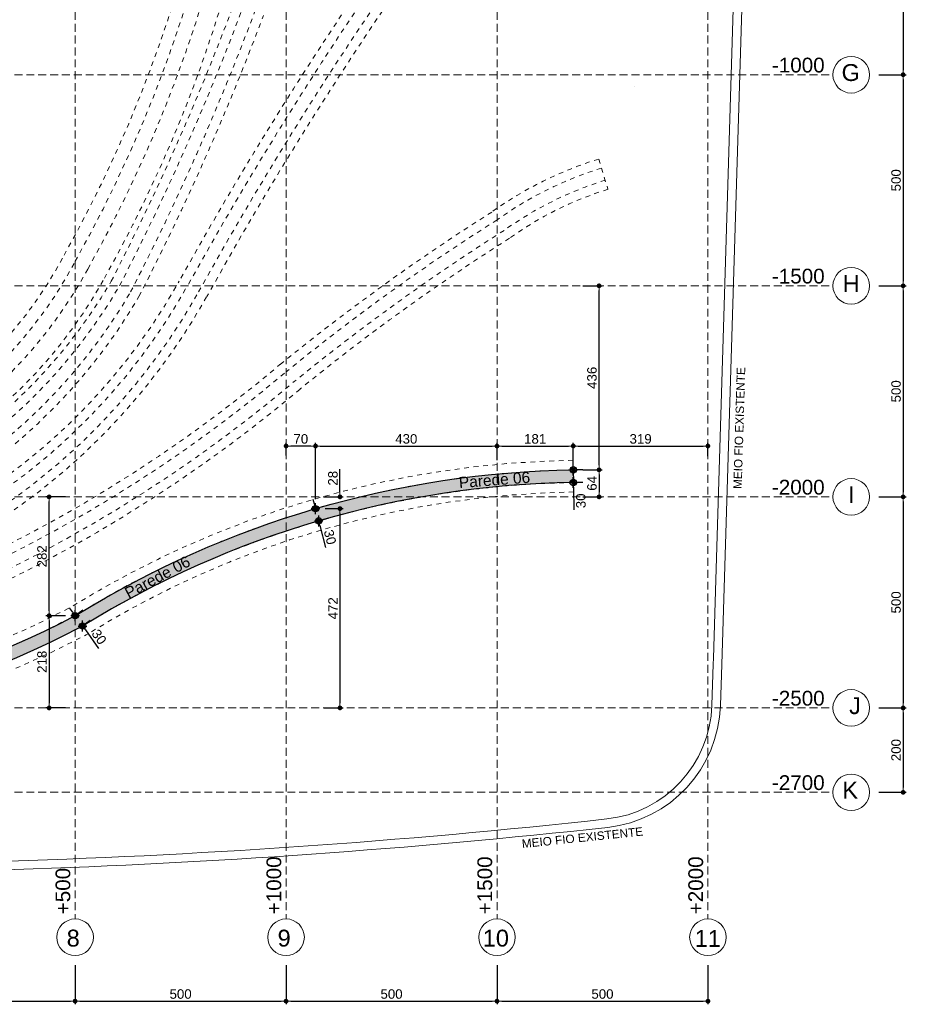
# Model space of a CAD drawing. Header units: millimetres. Extents: x 83 to 471, y -739 to 93.
# Tile 13 of 179: x 143 to 171, y -702 to -671. Entities that reach past the tile are written whole.
import ezdxf

# ---------------------------------------------------------------- set-up
doc = ezdxf.new("R2010")
doc.units = ezdxf.units.MM
for name, pattern in [('CYPE_RAYA', [0.225, 0.1125, -0.1125]), ('CYPE_RAYAPUNTOPUNTO', [0.45, 0.225, -0.075, 0, -0.075, 0, -0.075]), ('TRAZO_HUECO', [0.75, 0.5, -0.25])]:
    doc.linetypes.add(name, pattern=pattern)
for name, color, linetype, lineweight in [('.', 7, 'Continuous', 5), ('__MAGNUS.Cota', 30, 'Continuous', 9), ('A-FLOR', 7, 'Continuous', 9), ('BL_CONTORNO', 7, 'Continuous', 30), ('COTA_FORMAS', 7, 'CYPE_RAYAPUNTOPUNTO', 0), ('COTAS', 250, 'Continuous', 5), ('COTAS_REF_LINHAS', 7, 'Continuous', 20), ('SAP_DIMENSION_Y_ARM', 7, 'Continuous', 0)]:
    doc.layers.add(name, color=color, linetype=linetype, lineweight=lineweight)
doc.styles.add('Arial', font='arial.ttf')
doc.dimstyles.new('Copy of UM_75.000000', dxfattribs={"dimtxt": 0.3, "dimasz": 0.15, "dimexe": 0.1, "dimexo": 0.3, "dimgap": 0.07, "dimtad": 1, "dimdec": 0, "dimlfac": 75, "dimzin": 0, "dimdsep": 46, "dimtxsty": 'Arial', "dimblk": 'DOT', "dimcen": 0.09, "dimdle": 0.1, "dimclrd": 30, "dimclre": 30, "dimclrt": 7, "dimadec": 1, "dimazin": 2, "dimtfac": 1, "dimtdec": 0, "dimtofl": 0, "dimtmove": 0, "dimatfit": 3, "dimldrblk": 'DOT', "dimfxl": 1, "dimtolj": 1, "dimarcsym": 0})

# ---------------------------------------------------------------- blocks, each defined once
blk = doc.blocks.new('_DOT')
at = {"layer": '__MAGNUS.Cota', "linetype": 'ByBlock'}
blk.add_line((-0.5, 0), (-1, 0), dxfattribs=at)
at = {"layer": '__MAGNUS.Cota', "linetype": 'ByBlock', "const_width": 0.5}
blk.add_lwpolyline([(-0.25, 0, 1), (0.25, 0, 1)], format="xyb", close=True, dxfattribs=at)
blk = doc.blocks.new('*D825')
at = {"layer": 'COTAS', "color": 30, "lineweight": -2}
for p, q in [((170.4477161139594, -666.2805269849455), (171.3115779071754, -666.2805269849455)), ((171.2115779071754, -666.4305269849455), (171.2115779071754, -672.7975269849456)), ((170.4477161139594, -672.9475269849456), (171.3115779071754, -672.9475269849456))]:
    blk.add_line(p, q, dxfattribs=at)
at = {"layer": 'Defpoints', "color": 0}
for p in [(170.1477161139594, -666.2805269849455), (170.1477161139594, -672.9475269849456), (171.2115779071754, -672.9475269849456)]:
    blk.add_point(p, dxfattribs=at)
at = {"layer": 'COTAS', "color": 30, "linetype": 'ByBlock', "lineweight": -2, "xscale": 0.15, "yscale": 0.15, "zscale": 0.15}
for p, rotation in [((171.2115779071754, -666.2805269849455), 90), ((171.2115779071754, -672.9475269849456), 270)]:
    blk.add_blockref('_DOT', p, dxfattribs=dict(at, rotation=rotation))
at = {"layer": 'COTAS', "color": 7, "insert": (170.9884060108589, -669.6140269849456), "char_height": 0.3, "attachment_point": 5, "rotation": 90, "style": 'Arial'}
blk.add_mtext('\\A1;500', dxfattribs=at)
blk = doc.blocks.new('*D826')
at = {"layer": 'COTAS', "color": 30, "lineweight": -2}
for p, q in [((170.4477161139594, -672.9475269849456), (171.3115779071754, -672.9475269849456)), ((171.2115779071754, -673.0975269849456), (171.2115779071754, -679.4645269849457)), ((170.4477161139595, -679.6145269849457), (171.3115779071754, -679.6145269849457))]:
    blk.add_line(p, q, dxfattribs=at)
at = {"layer": 'Defpoints', "color": 0}
for p in [(170.1477161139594, -672.9475269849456), (170.1477161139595, -679.6145269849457), (171.2115779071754, -679.6145269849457)]:
    blk.add_point(p, dxfattribs=at)
at = {"layer": 'COTAS', "color": 30, "linetype": 'ByBlock', "lineweight": -2, "xscale": 0.15, "yscale": 0.15, "zscale": 0.15}
for p, rotation in [((171.2115779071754, -672.9475269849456), 90), ((171.2115779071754, -679.6145269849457), 270)]:
    blk.add_blockref('_DOT', p, dxfattribs=dict(at, rotation=rotation))
at = {"layer": 'COTAS', "color": 7, "insert": (170.9884060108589, -676.2810269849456), "char_height": 0.3, "attachment_point": 5, "rotation": 90, "style": 'Arial'}
blk.add_mtext('\\A1;500', dxfattribs=at)
blk = doc.blocks.new('*D827')
at = {"layer": 'COTAS', "color": 30, "lineweight": -2}
for p, q in [((170.4477161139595, -679.6145269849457), (171.3115779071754, -679.6145269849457)), ((171.2115779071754, -679.7645269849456), (171.2115779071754, -686.1315269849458)), ((170.4477161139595, -686.2815269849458), (171.3115779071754, -686.2815269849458))]:
    blk.add_line(p, q, dxfattribs=at)
at = {"layer": 'Defpoints', "color": 0}
for p in [(170.1477161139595, -679.6145269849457), (170.1477161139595, -686.2815269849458), (171.2115779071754, -686.2815269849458)]:
    blk.add_point(p, dxfattribs=at)
at = {"layer": 'COTAS', "color": 30, "linetype": 'ByBlock', "lineweight": -2, "xscale": 0.15, "yscale": 0.15, "zscale": 0.15}
for p, rotation in [((171.2115779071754, -679.6145269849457), 90), ((171.2115779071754, -686.2815269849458), 270)]:
    blk.add_blockref('_DOT', p, dxfattribs=dict(at, rotation=rotation))
at = {"layer": 'COTAS', "color": 7, "insert": (170.9884060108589, -682.9480269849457), "char_height": 0.3, "attachment_point": 5, "rotation": 90, "style": 'Arial'}
blk.add_mtext('\\A1;500', dxfattribs=at)
blk = doc.blocks.new('*D828')
at = {"layer": 'COTAS', "color": 30, "lineweight": -2}
for p, q in [((170.4477161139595, -686.2815269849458), (171.3115779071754, -686.2815269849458)), ((171.2115779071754, -686.4315269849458), (171.2115779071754, -692.798526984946)), ((170.4477161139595, -692.9485269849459), (171.3115779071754, -692.9485269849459))]:
    blk.add_line(p, q, dxfattribs=at)
at = {"layer": 'Defpoints', "color": 0}
for p in [(170.1477161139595, -686.2815269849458), (170.1477161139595, -692.9485269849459), (171.2115779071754, -692.9485269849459)]:
    blk.add_point(p, dxfattribs=at)
at = {"layer": 'COTAS', "color": 30, "linetype": 'ByBlock', "lineweight": -2, "xscale": 0.15, "yscale": 0.15, "zscale": 0.15}
for p, rotation in [((171.2115779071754, -686.2815269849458), 90), ((171.2115779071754, -692.9485269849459), 270)]:
    blk.add_blockref('_DOT', p, dxfattribs=dict(at, rotation=rotation))
at = {"layer": 'COTAS', "color": 7, "insert": (170.9884060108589, -689.6150269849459), "char_height": 0.3, "attachment_point": 5, "rotation": 90, "style": 'Arial'}
blk.add_mtext('\\A1;500', dxfattribs=at)
blk = doc.blocks.new('*D829')
at = {"layer": 'COTAS', "color": 30, "lineweight": -2}
for p, q in [((170.4477161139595, -692.9485269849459), (171.3115779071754, -692.9485269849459)), ((171.2115779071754, -693.0985269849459), (171.2115779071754, -695.465326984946)), ((170.4477161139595, -695.615326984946), (171.3115779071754, -695.615326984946))]:
    blk.add_line(p, q, dxfattribs=at)
at = {"layer": 'Defpoints', "color": 0}
for p in [(170.1477161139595, -692.9485269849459), (170.1477161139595, -695.615326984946), (171.2115779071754, -695.615326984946)]:
    blk.add_point(p, dxfattribs=at)
at = {"layer": 'COTAS', "color": 30, "linetype": 'ByBlock', "lineweight": -2, "xscale": 0.15, "yscale": 0.15, "zscale": 0.15}
for p, rotation in [((171.2115779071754, -692.9485269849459), 90), ((171.2115779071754, -695.615326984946), 270)]:
    blk.add_blockref('_DOT', p, dxfattribs=dict(at, rotation=rotation))
at = {"layer": 'COTAS', "color": 7, "insert": (170.9884060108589, -694.281926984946), "char_height": 0.3, "attachment_point": 5, "rotation": 90, "style": 'Arial'}
blk.add_mtext('\\A1;200', dxfattribs=at)
blk = doc.blocks.new('*D836')
at = {"layer": 'COTAS', "color": 30, "lineweight": -2}
for p, q in [((145.0401322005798, -701.0711392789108), (145.0401322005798, -702.3118643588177)), ((138.3731322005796, -701.1168549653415), (138.3731322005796, -702.3118643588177)), ((138.5231322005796, -702.2118643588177), (144.8901322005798, -702.2118643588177))]:
    blk.add_line(p, q, dxfattribs=at)
at = {"layer": 'Defpoints', "color": 0}
for p in [(145.0401322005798, -700.7711392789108), (138.3731322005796, -700.8168549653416), (145.0401322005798, -702.2118643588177)]:
    blk.add_point(p, dxfattribs=at)
at = {"layer": 'COTAS', "color": 30, "linetype": 'ByBlock', "lineweight": -2, "xscale": 0.15, "yscale": 0.15, "zscale": 0.15, "rotation": 180}
blk.add_blockref('_DOT', (138.3731322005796, -702.2118643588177), dxfattribs=at)
at = {"layer": 'COTAS', "color": 30, "linetype": 'ByBlock', "lineweight": -2, "xscale": 0.15, "yscale": 0.15, "zscale": 0.15}
blk.add_blockref('_DOT', (145.0401322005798, -702.2118643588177), dxfattribs=at)
at = {"layer": 'COTAS', "color": 7, "insert": (141.7066322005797, -701.9886924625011), "char_height": 0.3, "attachment_point": 5, "style": 'Arial'}
blk.add_mtext('\\A1;500', dxfattribs=at)
blk = doc.blocks.new('*D837')
at = {"layer": 'COTAS', "color": 30, "lineweight": -2}
for p, q in [((145.0401322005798, -701.0711392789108), (145.0401322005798, -702.3118643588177)), ((151.7071322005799, -701.0711392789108), (151.7071322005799, -702.3118643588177)), ((145.1901322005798, -702.2118643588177), (151.5571322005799, -702.2118643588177))]:
    blk.add_line(p, q, dxfattribs=at)
at = {"layer": 'Defpoints', "color": 0}
for p in [(145.0401322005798, -700.7711392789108), (151.7071322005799, -700.7711392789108), (151.7071322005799, -702.2118643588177)]:
    blk.add_point(p, dxfattribs=at)
at = {"layer": 'COTAS', "color": 30, "linetype": 'ByBlock', "lineweight": -2, "xscale": 0.15, "yscale": 0.15, "zscale": 0.15, "rotation": 180}
blk.add_blockref('_DOT', (145.0401322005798, -702.2118643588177), dxfattribs=at)
at = {"layer": 'COTAS', "color": 30, "linetype": 'ByBlock', "lineweight": -2, "xscale": 0.15, "yscale": 0.15, "zscale": 0.15}
blk.add_blockref('_DOT', (151.7071322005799, -702.2118643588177), dxfattribs=at)
at = {"layer": 'COTAS', "color": 7, "insert": (148.3736322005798, -701.9886924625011), "char_height": 0.3, "attachment_point": 5, "style": 'Arial'}
blk.add_mtext('\\A1;500', dxfattribs=at)
blk = doc.blocks.new('*D838')
at = {"layer": 'COTAS', "color": 30, "lineweight": -2}
for p, q in [((151.7071322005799, -701.0711392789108), (151.7071322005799, -702.3118643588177)), ((158.37413220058, -701.0711392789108), (158.37413220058, -702.3118643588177)), ((151.8571322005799, -702.2118643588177), (158.22413220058, -702.2118643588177))]:
    blk.add_line(p, q, dxfattribs=at)
at = {"layer": 'Defpoints', "color": 0}
for p in [(151.7071322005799, -700.7711392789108), (158.37413220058, -700.7711392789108), (158.37413220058, -702.2118643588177)]:
    blk.add_point(p, dxfattribs=at)
at = {"layer": 'COTAS', "color": 30, "linetype": 'ByBlock', "lineweight": -2, "xscale": 0.15, "yscale": 0.15, "zscale": 0.15, "rotation": 180}
blk.add_blockref('_DOT', (151.7071322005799, -702.2118643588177), dxfattribs=at)
at = {"layer": 'COTAS', "color": 30, "linetype": 'ByBlock', "lineweight": -2, "xscale": 0.15, "yscale": 0.15, "zscale": 0.15}
blk.add_blockref('_DOT', (158.37413220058, -702.2118643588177), dxfattribs=at)
at = {"layer": 'COTAS', "color": 7, "insert": (155.0406322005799, -701.9886924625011), "char_height": 0.3, "attachment_point": 5, "style": 'Arial'}
blk.add_mtext('\\A1;500', dxfattribs=at)
blk = doc.blocks.new('*D839')
at = {"layer": 'COTAS', "color": 30, "lineweight": -2}
for p, q in [((158.37413220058, -701.0711392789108), (158.37413220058, -702.3118643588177)), ((165.04113220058, -701.0711392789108), (165.04113220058, -702.3118643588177)), ((158.52413220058, -702.2118643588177), (164.89113220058, -702.2118643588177))]:
    blk.add_line(p, q, dxfattribs=at)
at = {"layer": 'Defpoints', "color": 0}
for p in [(158.37413220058, -700.7711392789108), (165.04113220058, -700.7711392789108), (165.04113220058, -702.2118643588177)]:
    blk.add_point(p, dxfattribs=at)
at = {"layer": 'COTAS', "color": 30, "linetype": 'ByBlock', "lineweight": -2, "xscale": 0.15, "yscale": 0.15, "zscale": 0.15, "rotation": 180}
blk.add_blockref('_DOT', (158.37413220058, -702.2118643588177), dxfattribs=at)
at = {"layer": 'COTAS', "color": 30, "linetype": 'ByBlock', "lineweight": -2, "xscale": 0.15, "yscale": 0.15, "zscale": 0.15}
blk.add_blockref('_DOT', (165.04113220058, -702.2118643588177), dxfattribs=at)
at = {"layer": 'COTAS', "color": 7, "insert": (161.70763220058, -701.9886924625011), "char_height": 0.3, "attachment_point": 5, "style": 'Arial'}
blk.add_mtext('\\A1;500', dxfattribs=at)
blk = doc.blocks.new('PONTO AUXILIAR')
at = {"layer": '.'}
h = blk.add_hatch(color=256, dxfattribs=at)
h.dxf.hatch_style = 1
h.paths.add_polyline_path([(-0.1009483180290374, 0), (5.684341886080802e-15, 0), (5.684341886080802e-15, 0.1009483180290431, 0.414213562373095), (-0.1009483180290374, 0)], is_closed=False)
h.paths.add_polyline_path([(5.684341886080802e-15, -0.1009483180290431, 0.414213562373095), (0.1009483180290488, 0), (5.684341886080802e-15, 0), (5.684341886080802e-15, -0.1009483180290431)], is_closed=False)
for p, q in [((-0.1346530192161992, 0), (0.1346530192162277, 0)), ((5.684341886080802e-15, -0.1734126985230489), (5.684341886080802e-15, 0.1734126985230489))]:
    blk.add_line(p, q)
blk.add_circle((5.684341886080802e-15, 0), 0.1009483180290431)
blk = doc.blocks.new('*D1110')
at = {"layer": 'COTAS', "color": 30, "lineweight": -2}
for p, q in [((144.7401322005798, -686.2815269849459), (144.1172321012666, -686.2815269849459)), ((144.2172321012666, -689.8860953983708), (144.2172321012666, -686.4315269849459)), ((144.737246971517, -690.0360953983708), (144.1172321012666, -690.0360953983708))]:
    blk.add_line(p, q, dxfattribs=at)
at = {"layer": 'Defpoints', "color": 0}
for p in [(144.2172321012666, -686.2815269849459), (145.0401322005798, -686.2815269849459), (145.037246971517, -690.0360953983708)]:
    blk.add_point(p, dxfattribs=at)
at = {"layer": 'COTAS', "color": 30, "linetype": 'ByBlock', "lineweight": -2, "xscale": 0.15, "yscale": 0.15, "zscale": 0.15}
for p, rotation in [((144.2172321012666, -686.2815269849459), 90), ((144.2172321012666, -690.0360953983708), 270)]:
    blk.add_blockref('_DOT', p, dxfattribs=dict(at, rotation=rotation))
at = {"layer": 'COTAS', "color": 7, "insert": (143.9940602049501, -688.1588111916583), "char_height": 0.3, "attachment_point": 5, "rotation": 90, "style": 'Arial'}
blk.add_mtext('\\A1;282', dxfattribs=at)
blk = doc.blocks.new('*D1111')
at = {"layer": 'COTAS', "color": 30, "lineweight": -2}
for p, q in [((144.737246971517, -690.0360953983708), (144.1172321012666, -690.0360953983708)), ((144.2172321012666, -690.1860953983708), (144.2172321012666, -692.7985269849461)), ((144.7401322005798, -692.948526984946), (144.1172321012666, -692.948526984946))]:
    blk.add_line(p, q, dxfattribs=at)
at = {"layer": 'Defpoints', "color": 0}
for p in [(145.037246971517, -690.0360953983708), (144.2172321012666, -692.948526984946), (145.0401322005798, -692.948526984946)]:
    blk.add_point(p, dxfattribs=at)
at = {"layer": 'COTAS', "color": 30, "linetype": 'ByBlock', "lineweight": -2, "xscale": 0.15, "yscale": 0.15, "zscale": 0.15}
for p, rotation in [((144.2172321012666, -690.0360953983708), 90), ((144.2172321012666, -692.948526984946), 270)]:
    blk.add_blockref('_DOT', p, dxfattribs=dict(at, rotation=rotation))
at = {"layer": 'COTAS', "color": 7, "insert": (143.9940602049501, -691.4923111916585), "char_height": 0.3, "attachment_point": 5, "rotation": 90, "style": 'Arial'}
blk.add_mtext('\\A1;218', dxfattribs=at)
blk = doc.blocks.new('*D1112')
at = {"layer": 'COTAS', "color": 30, "lineweight": -2}
for p, q in [((151.7071322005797, -684.9784199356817), (151.7071322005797, -684.5753128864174)), ((152.6393085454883, -686.35377503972), (152.6393085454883, -684.5753128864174)), ((152.4893085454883, -684.6753128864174), (151.8571322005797, -684.6753128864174))]:
    blk.add_line(p, q, dxfattribs=at)
at = {"layer": 'Defpoints', "color": 0}
for p in [(151.7071322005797, -684.6753128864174), (151.7071322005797, -685.2784199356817), (152.6393085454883, -686.6537750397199)]:
    blk.add_point(p, dxfattribs=at)
at = {"layer": 'COTAS', "color": 30, "linetype": 'ByBlock', "lineweight": -2, "xscale": 0.15, "yscale": 0.15, "zscale": 0.15, "rotation": 180}
blk.add_blockref('_DOT', (151.7071322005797, -684.6753128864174), dxfattribs=at)
at = {"layer": 'COTAS', "color": 30, "linetype": 'ByBlock', "lineweight": -2, "xscale": 0.15, "yscale": 0.15, "zscale": 0.15}
blk.add_blockref('_DOT', (152.6393085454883, -684.6753128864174), dxfattribs=at)
at = {"layer": 'COTAS', "color": 7, "insert": (152.173220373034, -684.4521409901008), "char_height": 0.3, "attachment_point": 5, "style": 'Arial'}
blk.add_mtext('\\A1;70', dxfattribs=at)
blk = doc.blocks.new('*D1113')
at = {"layer": 'COTAS', "color": 30, "lineweight": -2}
for p, q in [((152.6393085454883, -686.35377503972), (152.6393085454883, -684.5753128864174)), ((158.3741322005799, -685.1249673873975), (158.3741322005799, -684.5753128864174)), ((152.7893085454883, -684.6753128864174), (158.2241322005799, -684.6753128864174))]:
    blk.add_line(p, q, dxfattribs=at)
at = {"layer": 'Defpoints', "color": 0}
for p in [(158.3741322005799, -684.6753128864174), (158.3741322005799, -685.4249673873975), (152.6393085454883, -686.6537750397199)]:
    blk.add_point(p, dxfattribs=at)
at = {"layer": 'COTAS', "color": 30, "linetype": 'ByBlock', "lineweight": -2, "xscale": 0.15, "yscale": 0.15, "zscale": 0.15, "rotation": 180}
blk.add_blockref('_DOT', (152.6393085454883, -684.6753128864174), dxfattribs=at)
at = {"layer": 'COTAS', "color": 30, "linetype": 'ByBlock', "lineweight": -2, "xscale": 0.15, "yscale": 0.15, "zscale": 0.15}
blk.add_blockref('_DOT', (158.3741322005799, -684.6753128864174), dxfattribs=at)
at = {"layer": 'COTAS', "color": 7, "insert": (155.5067203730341, -684.4520386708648), "char_height": 0.3, "attachment_point": 5, "style": 'Arial'}
blk.add_mtext('\\A1;430', dxfattribs=at)
blk = doc.blocks.new('*D1114')
at = {"layer": 'COTAS', "color": 30, "lineweight": -2}
for p, q in [((158.3741322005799, -685.1249673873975), (158.3741322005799, -684.5753128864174)), ((160.7855422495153, -685.127501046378), (160.7855422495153, -684.5753128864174)), ((158.5241322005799, -684.6753128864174), (160.6355422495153, -684.6753128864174))]:
    blk.add_line(p, q, dxfattribs=at)
at = {"layer": 'Defpoints', "color": 0}
for p in [(160.7855422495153, -684.6753128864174), (158.3741322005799, -685.4249673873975), (160.7855422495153, -685.427501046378)]:
    blk.add_point(p, dxfattribs=at)
at = {"layer": 'COTAS', "color": 30, "linetype": 'ByBlock', "lineweight": -2, "xscale": 0.15, "yscale": 0.15, "zscale": 0.15, "rotation": 180}
blk.add_blockref('_DOT', (158.3741322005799, -684.6753128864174), dxfattribs=at)
at = {"layer": 'COTAS', "color": 30, "linetype": 'ByBlock', "lineweight": -2, "xscale": 0.15, "yscale": 0.15, "zscale": 0.15}
blk.add_blockref('_DOT', (160.7855422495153, -684.6753128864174), dxfattribs=at)
at = {"layer": 'COTAS', "color": 7, "insert": (159.5798372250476, -684.4521409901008), "char_height": 0.3, "attachment_point": 5, "style": 'Arial'}
blk.add_mtext('\\A1;181', dxfattribs=at)
blk = doc.blocks.new('*D1115')
at = {"layer": 'COTAS', "color": 30, "lineweight": -2}
for p, q in [((160.7855422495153, -685.127501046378), (160.7855422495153, -684.5753128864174)), ((165.0411322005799, -684.9941831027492), (165.0411322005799, -684.5753128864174)), ((160.9355422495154, -684.6753128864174), (164.8911322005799, -684.6753128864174))]:
    blk.add_line(p, q, dxfattribs=at)
at = {"layer": 'Defpoints', "color": 0}
for p in [(165.0411322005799, -684.6753128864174), (160.7855422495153, -685.427501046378), (165.0411322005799, -685.2941831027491)]:
    blk.add_point(p, dxfattribs=at)
at = {"layer": 'COTAS', "color": 30, "linetype": 'ByBlock', "lineweight": -2, "xscale": 0.15, "yscale": 0.15, "zscale": 0.15, "rotation": 180}
blk.add_blockref('_DOT', (160.7855422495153, -684.6753128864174), dxfattribs=at)
at = {"layer": 'COTAS', "color": 30, "linetype": 'ByBlock', "lineweight": -2, "xscale": 0.15, "yscale": 0.15, "zscale": 0.15}
blk.add_blockref('_DOT', (165.0411322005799, -684.6753128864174), dxfattribs=at)
at = {"layer": 'COTAS', "color": 7, "insert": (162.9133372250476, -684.4520386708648), "char_height": 0.3, "attachment_point": 5, "style": 'Arial'}
blk.add_mtext('\\A1;319', dxfattribs=at)
blk = doc.blocks.new('*D1116')
at = {"layer": 'COTAS', "color": 30, "lineweight": -2}
for p, q in [((161.0835167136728, -679.6145269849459), (161.7005986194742, -679.6145269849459)), ((161.6005986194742, -685.277501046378), (161.6005986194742, -679.7645269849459)), ((161.0855422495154, -685.427501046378), (161.7005986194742, -685.427501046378))]:
    blk.add_line(p, q, dxfattribs=at)
at = {"layer": 'Defpoints', "color": 0}
for p in [(160.7835167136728, -679.6145269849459), (161.6005986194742, -679.6145269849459), (160.7855422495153, -685.427501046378)]:
    blk.add_point(p, dxfattribs=at)
at = {"layer": 'COTAS', "color": 30, "linetype": 'ByBlock', "lineweight": -2, "xscale": 0.15, "yscale": 0.15, "zscale": 0.15}
for p, rotation in [((161.6005986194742, -679.6145269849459), 90), ((161.6005986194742, -685.427501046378), 270)]:
    blk.add_blockref('_DOT', p, dxfattribs=dict(at, rotation=rotation))
at = {"layer": 'COTAS', "color": 7, "insert": (161.3773244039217, -682.5210140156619), "char_height": 0.3, "attachment_point": 5, "rotation": 90, "style": 'Arial'}
blk.add_mtext('\\A1;436', dxfattribs=at)
blk = doc.blocks.new('*D1117')
at = {"layer": 'COTAS', "color": 30, "lineweight": -2}
for p, q in [((161.0855422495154, -685.427501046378), (161.7005986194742, -685.427501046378)), ((161.6005986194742, -685.577501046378), (161.6005986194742, -686.1315269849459)), ((161.0835167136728, -686.2815269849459), (161.7005986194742, -686.2815269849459))]:
    blk.add_line(p, q, dxfattribs=at)
at = {"layer": 'Defpoints', "color": 0}
for p in [(160.7855422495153, -685.427501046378), (160.7835167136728, -686.2815269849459), (161.6005986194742, -686.2815269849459)]:
    blk.add_point(p, dxfattribs=at)
at = {"layer": 'COTAS', "color": 30, "linetype": 'ByBlock', "lineweight": -2, "xscale": 0.15, "yscale": 0.15, "zscale": 0.15}
for p, rotation in [((161.6005986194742, -685.427501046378), 90), ((161.6005986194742, -686.2815269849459), 270)]:
    blk.add_blockref('_DOT', p, dxfattribs=dict(at, rotation=rotation))
at = {"layer": 'COTAS', "color": 7, "insert": (161.3774267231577, -685.854514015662), "char_height": 0.3, "attachment_point": 5, "rotation": 90, "style": 'Arial'}
blk.add_mtext('\\A1;64', dxfattribs=at)
blk = doc.blocks.new('*D1118')
at = {"layer": 'COTAS', "color": 30, "lineweight": -2}
for p, q in [((153.4110232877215, -686.1315269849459), (153.4110232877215, -685.4060563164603)), ((152.9019962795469, -686.2815269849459), (153.5110232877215, -686.2815269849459)), ((152.9393085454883, -686.6537750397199), (153.5110232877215, -686.6537750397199)), ((153.4110232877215, -686.8037750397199), (153.4110232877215, -686.9537750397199))]:
    blk.add_line(p, q, dxfattribs=at)
at = {"layer": 'Defpoints', "color": 0}
for p in [(152.6019962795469, -686.2815269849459), (153.4110232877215, -686.2815269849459), (152.6393085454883, -686.6537750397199)]:
    blk.add_point(p, dxfattribs=at)
at = {"layer": 'COTAS', "color": 30, "linetype": 'ByBlock', "lineweight": -2, "xscale": 0.15, "yscale": 0.15, "zscale": 0.15}
for p, rotation in [((153.4110232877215, -686.2815269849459), 270), ((153.4110232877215, -686.6537750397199), 90)]:
    blk.add_blockref('_DOT', p, dxfattribs=dict(at, rotation=rotation))
at = {"layer": 'COTAS', "color": 7, "insert": (153.187851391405, -685.6937916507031), "char_height": 0.3, "attachment_point": 5, "rotation": 90, "style": 'Arial'}
blk.add_mtext('\\A1;28', dxfattribs=at)
blk = doc.blocks.new('*D1119')
at = {"layer": 'COTAS', "color": 30, "lineweight": -2}
for p, q in [((152.9393085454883, -686.6537750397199), (153.5110232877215, -686.6537750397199)), ((153.4110232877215, -686.8037750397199), (153.4110232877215, -692.7985269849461)), ((152.9019962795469, -692.948526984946), (153.5110232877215, -692.948526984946))]:
    blk.add_line(p, q, dxfattribs=at)
at = {"layer": 'Defpoints', "color": 0}
for p in [(152.6393085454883, -686.6537750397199), (152.6019962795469, -692.948526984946), (153.4110232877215, -692.948526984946)]:
    blk.add_point(p, dxfattribs=at)
at = {"layer": 'COTAS', "color": 30, "linetype": 'ByBlock', "lineweight": -2, "xscale": 0.15, "yscale": 0.15, "zscale": 0.15}
for p, rotation in [((153.4110232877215, -686.6537750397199), 90), ((153.4110232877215, -692.948526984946), 270)]:
    blk.add_blockref('_DOT', p, dxfattribs=dict(at, rotation=rotation))
at = {"layer": 'COTAS', "color": 7, "insert": (153.1904093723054, -689.801151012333), "char_height": 0.3, "attachment_point": 5, "rotation": 90, "style": 'Arial'}
blk.add_mtext('\\A1;472', dxfattribs=at)
blk = doc.blocks.new('*D1168')
at = {"color": 30, "lineweight": -2}
blk.add_arc((138.3731322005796, -659.6135269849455), 1.742320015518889, 4.934238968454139, 85.06576103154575, dxfattribs=at)
at = {"layer": 'Defpoints', "color": 0}
for p in [(138.3731322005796, -650.7115382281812), (139.8820255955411, -658.7423669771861), (96.62457239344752, -659.6135269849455), (168.9921038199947, -659.6135269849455), (138.3731322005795, -699.6155269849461)]:
    blk.add_point(p, dxfattribs=at)
at = {"color": 30, "linetype": 'ByBlock', "lineweight": -2, "xscale": 0.15, "yscale": 0.15, "zscale": 0.15}
for p, rotation in [((138.3731322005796, -657.8712069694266), 177.5328805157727), ((140.1154522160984, -659.6135269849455), 272.4671194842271)]:
    blk.add_blockref('_DOT', p, dxfattribs=dict(at, rotation=rotation))
at = {"color": 7, "insert": (139.7643195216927, -658.2223396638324), "char_height": 0.3, "attachment_point": 5, "rotation": 314.9999999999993, "style": 'Arial'}
blk.add_mtext('\\A1;90%%d', dxfattribs=at)
blk = doc.blocks.new('G$C05BD9800')
at = {"layer": 'BL_CONTORNO', "linetype": 'CYPE_RAYA', "lineweight": 9}
for p, q in [((17.4108160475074, -11.99706857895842), (17.63167726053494, -12.71381180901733)), ((16.80325487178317, -19.13550782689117), (16.81493373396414, -19.88541689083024))]:
    blk.add_line(p, q, dxfattribs=at)
for points in [[(-22.78596901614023, 3.513107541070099, -0.01106201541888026), (-21.61174227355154, 0.08398306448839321, 0.02649444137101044), (-18.3863402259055, -9.900050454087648, 0.2071939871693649), (-9.882679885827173, -18.81551847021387, 0.2110172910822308), (-0.1197103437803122, -18.72616227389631, 0.1747705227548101), (4.736607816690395, -14.27626782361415, 0.08829554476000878), (8.381558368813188, -3.843059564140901), (9.468281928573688, -4.018462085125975, -0.08819353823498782), (5.692996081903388, -14.82050828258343, -0.1637292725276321), (0.3566950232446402, -19.71821428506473, -0.2120889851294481), (-10.34480741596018, -19.81440853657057, -0.2060983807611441), (-19.4067750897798, -10.31289546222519, -0.02041681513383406), (-22.65786747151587, -0.2569930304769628, 0.0115782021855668), (-23.82018378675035, 3.132607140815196)], [(-23.06777548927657, 3.409635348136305, -0.01110088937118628), (-21.89983811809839, 1.591615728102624e-12, 0.02647157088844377), (-18.66718559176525, -10.00554568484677, 0.2071477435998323), (-10.00049999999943, -19.09141574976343, 0.2109043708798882), (-5.684341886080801e-14, -19.00127739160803, 0.1745439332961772), (5.000249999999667, -14.41948618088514, 0.08813894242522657), (8.679060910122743, -3.890953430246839), (9.023847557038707, -3.946603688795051, -0.08822558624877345), (5.29866158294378, -14.60324611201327, -0.1683396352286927), (0.1726782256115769, -19.3073034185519, -0.2121636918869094), (-10.16665016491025, -19.40093118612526, -0.2062770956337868), (-18.9878077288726, -10.14776954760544, -0.02335918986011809), (-22.22902319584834, -0.1198940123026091, 0.01156031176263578), (-23.39777971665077, 3.288466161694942)]]:
    blk.add_lwpolyline(points, format="xyb", close=True, dxfattribs=at)
for points in [[(-27.89786708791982, 3.301203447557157, -0.02097196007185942), (-22.63056795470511, -10.00049999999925, 0.2521914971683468), (-10.00049999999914, -22.93086737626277, 0.1604170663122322), (2.415845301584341e-13, -22.86662850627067, 0.08690020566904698), (10.00000000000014, -17.04050169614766, -0.02981363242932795), (15.00074999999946, -13.43871046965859, -0.08019868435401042), (17.47727468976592, -12.21202961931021, 0.08019868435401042)], [(-27.69232857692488, 3.392739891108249, -0.02098113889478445), (-22.41602149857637, -9.932425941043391, 0.2522931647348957), (-9.932421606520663, -22.71641158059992, 0.1603787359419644), (-0.07490116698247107, -22.65443510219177, 0.08688946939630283), (9.856362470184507, -16.86730537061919, -0.02979307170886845), (14.87512546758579, -13.25194396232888, -0.08002149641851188), (17.4108160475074, -11.99706857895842)], [(-28.37745694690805, 3.087618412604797, -0.02095068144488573), (-23.13112506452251, -10.15948943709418, 0.2519612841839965), (-10.15934550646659, -23.43126530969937, 0.1605031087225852), (0.1748131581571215, -23.36172891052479, 0.08692405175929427), (10.33512239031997, -17.44465276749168, -0.02986381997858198), (15.29410156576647, -13.87435833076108, -0.08064196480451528), (17.63234485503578, -12.71360538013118)], [(-28.1719184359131, 3.179154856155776, -0.02095977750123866), (-22.91660927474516, -10.09132570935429, 0.2520587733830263), (-10.0912695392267, -23.21680887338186, 0.1604667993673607), (0.0998859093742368, -23.14954595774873, 0.08691403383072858), (10.19150395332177, -17.2714406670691, -0.02984191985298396), (15.1683390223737, -13.687677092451, -0.08044660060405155), (17.56588621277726, -12.49864433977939)], [(-22.55578879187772, -1.824647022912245, 0.02468534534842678), (-19.95178477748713, -9.99999999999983, 0.2197926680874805), (-11.01913573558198, -20.00100764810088, 0.2221348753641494), (0.7244756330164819, -20.00099999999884, 0.1448688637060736), (6.052604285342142, -15.00074999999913, 0.02936374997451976), (8.970818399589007, -8.415814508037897, -0.02936374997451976)], [(-22.33829320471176, -1.767021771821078, 0.02470533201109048), (-19.73860143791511, -9.927708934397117, 0.2199598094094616), (-10.92673922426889, -19.79582957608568, 0.2221334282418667), (0.6262832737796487, -19.79853047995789, 0.1446824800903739), (5.855371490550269, -14.89230232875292, 0.02933901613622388), (8.760118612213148, -8.336880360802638)], [(-23.06327849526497, -1.959105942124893, 0.02463954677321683), (-20.44915708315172, -10.16882156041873, 0.2194182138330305), (-11.23471470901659, -20.47975946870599, 0.2221376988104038), (0.9535828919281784, -20.47342956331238, 0.1452826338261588), (6.512885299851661, -15.25365153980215, 0.029420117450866), (9.462451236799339, -8.599994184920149)], [(-22.845782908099, -1.901480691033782, 0.02465903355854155), (-20.23600685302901, -10.09644551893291, 0.2195761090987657), (-11.14232585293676, -20.2745796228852, 0.222136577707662), (0.8553954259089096, -20.27095963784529, 0.1451087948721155), (6.315610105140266, -15.14528908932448, 0.02939618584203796), (9.251751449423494, -8.52106003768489)], [(15.44419272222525, -3.249356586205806, 0.03872784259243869), (7.662619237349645, -15.00074999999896, -0.1762219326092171), (-1.024930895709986e-08, -21.60719107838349, -0.1731964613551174), (-9.999999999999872, -21.66458520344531, -0.2494547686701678), (-21.2316655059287, -9.99999999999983, -0.00643554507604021), (-21.98531916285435, -7.86837909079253, 0.00643554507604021)], [(15.26676349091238, -3.110995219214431, 0.03872693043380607), (7.466136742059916, -14.89111542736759, -0.1761883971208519), (-0.07835553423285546, -21.39626952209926, -0.1732121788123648), (-9.92787023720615, -21.45144571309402, -0.2496248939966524), (-21.01758665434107, -9.930233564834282, -0.006459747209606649), (-21.77223976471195, -7.796114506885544)], [(15.68076503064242, -3.433838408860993, 0.03872905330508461), (7.924598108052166, -15.14692545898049, -0.1762651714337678), (0.1044738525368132, -21.88841960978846, -0.1731761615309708), (-10.0961690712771, -21.94877190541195, -0.2492337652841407), (-21.51707895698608, -10.09308621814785, -0.006403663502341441), (-22.26942502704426, -7.964731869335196)], [(15.85819426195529, -3.572199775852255, 0.03872995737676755), (8.121083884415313, -15.25655413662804, -0.1762965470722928), (0.1828291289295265, -22.09934085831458, -0.1731614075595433), (-10.16829305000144, -22.16191244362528, -0.2490722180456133), (-21.73112076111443, -10.1629478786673, -0.006380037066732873), (-22.48250442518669, -8.036996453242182)], [(16.80325487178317, -19.13550782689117, 0.1352947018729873), (4.88794872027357, -22.62030539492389, -0.3251372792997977), (-19.83538541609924, -19.02356842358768, -0.06288978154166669), (-26.35089008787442, -8.791249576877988)], [(16.81143007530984, -19.66044417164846, 0.1354950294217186), (5.148635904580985, -23.07637279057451, -0.3257225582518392), (-20.22185037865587, -19.37996360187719, -0.06303078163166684), (-26.82557223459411, -9.015530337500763)], [(16.80675853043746, -19.36048054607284, 0.1353800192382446), (4.999626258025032, -22.81578895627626, -0.3253906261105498), (-20.00100001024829, -19.17632811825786, -0.06295070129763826), (-26.55432529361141, -8.88736990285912, 0.06295070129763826)], [(16.81493373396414, -19.88541689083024, 0.1355822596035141), (5.260472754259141, -23.27176502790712, -0.3259672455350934), (-20.38751076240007, -19.53265795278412, -0.06309000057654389), (-27.02900744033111, -9.111650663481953)]]:
    blk.add_lwpolyline(points, format="xyb", dxfattribs=at)
blk = doc.blocks.new('*D1502')
at = {"layer": 'COTAS', "color": 30, "lineweight": -2}
for p, q in [((160.7852403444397, -685.277488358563), (160.7829644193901, -685.1275056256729)), ((161.0855077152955, -685.4229491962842), (160.8875047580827, -685.4259538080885)), ((161.0915768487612, -685.8229031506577), (160.8935738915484, -685.825907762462)), ((160.7958613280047, -685.9774077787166), (160.806763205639, -686.6958380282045))]:
    blk.add_line(p, q, dxfattribs=at)
at = {"layer": 'Defpoints', "color": 0}
for p in [(160.7855422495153, -685.427501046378), (160.791611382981, -685.8274550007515), (160.793585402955, -685.8274250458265)]:
    blk.add_point(p, dxfattribs=at)
at = {"layer": 'COTAS', "color": 30, "linetype": 'ByBlock', "lineweight": -2, "xscale": 0.15, "yscale": 0.15, "zscale": 0.15}
for p, rotation in [((160.7875162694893, -685.4274710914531), 270.8693726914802), ((160.793585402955, -685.8274250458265), 90.86937269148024)]:
    blk.add_blockref('_DOT', p, dxfattribs=dict(at, rotation=rotation))
at = {"layer": 'COTAS', "color": 7, "insert": (161.0256987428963, -686.4082265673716), "char_height": 0.3, "attachment_point": 5, "rotation": 90.86937269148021, "style": 'Arial'}
blk.add_mtext('\\A1;30', dxfattribs=at)
blk = doc.blocks.new('*D1503')
at = {"layer": 'COTAS', "color": 30, "lineweight": -2}
for p, q in [((152.6024592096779, -686.5082907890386), (152.5656098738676, -686.3628874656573)), ((152.9301151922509, -686.5799954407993), (152.7362440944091, -686.6291278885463)), ((153.0284425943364, -686.9679842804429), (152.8345714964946, -687.01711672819)), ((152.7744852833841, -687.1870862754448), (152.9509967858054, -687.8835807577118))]:
    blk.add_line(p, q, dxfattribs=at)
at = {"layer": 'Defpoints', "color": 0}
for p in [(152.6393085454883, -686.6536941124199), (152.7376359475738, -687.0416829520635), (152.7376359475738, -687.0416829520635)]:
    blk.add_point(p, dxfattribs=at)
at = {"layer": 'COTAS', "color": 30, "linetype": 'ByBlock', "lineweight": -2, "xscale": 0.15, "yscale": 0.15, "zscale": 0.15}
for p, rotation in [((152.6393085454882, -686.6536941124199), 284.2209733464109), ((152.7376359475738, -687.0416829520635), 104.220973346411)]:
    blk.add_blockref('_DOT', p, dxfattribs=dict(at, rotation=rotation))
at = {"layer": 'COTAS', "color": 7, "insert": (153.0975977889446, -687.5531851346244), "char_height": 0.3, "attachment_point": 5, "rotation": 284.220973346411, "style": 'Arial'}
blk.add_mtext('\\A1;30', dxfattribs=at)
blk = doc.blocks.new('*D1504')
at = {"layer": 'COTAS', "color": 30, "lineweight": -2}
for p, q in [((144.9529437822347, -689.911920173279), (144.8656279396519, -689.7899531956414)), ((145.284066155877, -689.859346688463), (145.12157094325, -689.975676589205)), ((145.5190687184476, -690.1876095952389), (145.3565735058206, -690.3039394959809)), ((145.3625780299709, -690.4841170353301), (145.7808284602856, -691.068349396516))]:
    blk.add_line(p, q, dxfattribs=at)
at = {"layer": 'Defpoints', "color": 0}
for p in [(145.0401322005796, -690.0339783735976), (145.2751347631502, -690.3622412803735), (145.2752621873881, -690.3621500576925)]:
    blk.add_point(p, dxfattribs=at)
at = {"layer": 'COTAS', "color": 30, "linetype": 'ByBlock', "lineweight": -2, "xscale": 0.15, "yscale": 0.15, "zscale": 0.15}
for p, rotation in [((145.0402596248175, -690.0338871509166), 305.5987772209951), ((145.2752621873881, -690.3621500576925), 125.5987772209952)]:
    blk.add_blockref('_DOT', p, dxfattribs=dict(at, rotation=rotation))
at = {"layer": 'COTAS', "color": 7, "insert": (145.7969083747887, -690.7072475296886), "char_height": 0.3, "attachment_point": 5, "rotation": 305.5987772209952, "style": 'Arial'}
blk.add_mtext('\\A1;30', dxfattribs=at)

msp = doc.modelspace()

# ---------------------------------------------------------------- hatches: boundary and pattern name
at = {"true_color": 0xe8e6e3}
h = msp.add_hatch(color=254, dxfattribs=at)
h.dxf.hatch_style = 1
edge = h.paths.add_edge_path()
edge.add_arc((161.6635525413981, -643.7200940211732), 64.92249582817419, 205.2982771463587, 219.6902159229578)
edge.add_arc((131.7055195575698, -664.7098919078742), 28.62029436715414, 225.667721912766, 297.9194166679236)
edge.add_arc((161.2525470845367, -716.2029703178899), 30.77901236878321, 90.86937269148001, 121.64022116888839, ccw=False)
edge.add_line((160.7855422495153, -685.427501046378), (160.791611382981, -685.8274550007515))
edge.add_arc((161.2525470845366, -716.2029703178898), 30.37901236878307, 90.8693726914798, 121.6645605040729)
edge.add_arc((131.7055195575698, -664.7098919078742), 29.02029436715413, 225.6264099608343, 297.94524134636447, ccw=False)
edge.add_arc((161.6635525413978, -643.7200940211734), 65.32249582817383, 205.2982771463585, 219.708498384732, ccw=False)
edge.add_line((102.605784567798, -671.6344004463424), (102.9674227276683, -671.4634681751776))
edge.add_line((102.9674227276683, -671.4634681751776), (102.9674227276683, -671.4634681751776))

# ---------------------------------------------------------------- linework, layer by layer
at = {"layer": 'A-FLOR'}
for p, q in [((166.4548751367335, -650.7115382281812), (165.2907637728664, -688.904850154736)), ((166.7216789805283, -650.7115382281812), (165.4762123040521, -691.5740353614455)), ((165.2907637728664, -688.904850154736), (165.2154307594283, -691.3764498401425)), ((165.2154202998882, -691.3767930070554), (165.2095385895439, -691.5697659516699)), ((165.2095385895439, -691.5697659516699), (165.1684227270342, -692.865012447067)), ((165.4762173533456, -691.574036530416), (165.4349684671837, -692.8734735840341))]:
    msp.add_line(p, q, dxfattribs=at)
for centre, radius, start, end in [((161.4367823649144, -692.7465565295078), 3.733520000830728, 276.2621652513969, 358.1818328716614), ((161.4367823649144, -692.7465565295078), 4.000200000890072, 276.2621652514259, 358.1818328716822), ((135.3149470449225, -454.6968374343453), 243.2121600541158, 267.0435948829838, 276.262165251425), ((135.3149470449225, -454.6968374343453), 243.4788400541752, 267.4126388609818, 276.2621652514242)]:
    msp.add_arc(centre, radius, start, end, dxfattribs=at)
msp.add_open_spline([(162.722191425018, -673.3200095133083), (162.7225928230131, -673.3206974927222), (162.7229939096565, -673.3213856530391), (162.7233946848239, -673.3220739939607)], degree=3, dxfattribs=at)
at = {"layer": 'BL_CONTORNO'}
msp.add_lwpolyline([(102.9674227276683, -671.4634681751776, 0.06287935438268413), (111.7051322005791, -685.1819644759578, 0.3261342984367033), (145.1063794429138, -689.9989844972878, -0.1350757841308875), (160.7855422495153, -685.427501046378), (160.791611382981, -685.8274550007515, 0.135183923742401), (145.3052275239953, -690.3463001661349, -0.3264584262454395), (111.4106428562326, -685.4534563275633, -0.06295944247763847), (102.605784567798, -671.6344004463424)], format="xyb", close=True, dxfattribs=at)
at = {"layer": 'COTA_FORMAS', "linetype": 'TRAZO_HUECO', "ltscale": 0.5}
for p, q in [((145.0401322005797, -650.7115382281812), (145.0401322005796, -699.6155269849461)), ((151.7071322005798, -650.7115382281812), (151.7071322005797, -699.6155269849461)), ((158.37413220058, -650.7115382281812), (158.3741322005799, -699.6155269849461)), ((165.04113220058, -650.7115382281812), (165.0411322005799, -699.6155269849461)), ((96.62457239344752, -672.9475269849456), (168.9921038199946, -672.9475269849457)), ((96.62457239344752, -679.6145269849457), (168.9921038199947, -679.6145269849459)), ((96.62457239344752, -686.2815269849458), (168.9921038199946, -686.2815269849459)), ((96.62457239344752, -692.9485269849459), (168.9921038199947, -692.948526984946)), ((96.62457239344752, -695.615326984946), (168.9921038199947, -695.6153269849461))]:
    msp.add_line(p, q, dxfattribs=at)
at = {"layer": 'COTAS_REF_LINHAS', "color": 7}
for centre in [(169.569909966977, -672.9475269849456), (169.569909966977, -679.6145269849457), (169.5699099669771, -686.2815269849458), (169.5699099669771, -692.9485269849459), (169.5699099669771, -695.615326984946), (145.0401322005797, -700.1933331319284), (151.7071322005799, -700.1933331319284), (158.37413220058, -700.1933331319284), (165.04113220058, -700.1933331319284)]:
    msp.add_circle(centre, 0.5778061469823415, dxfattribs=at)

# ---------------------------------------------------------------- block references
for p in [(160.7855422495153, -685.427501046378), (160.7848182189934, -685.8275588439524), (152.6393085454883, -686.6537750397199), (152.7376359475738, -687.0416829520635), (145.0401322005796, -690.0339783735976), (145.2751347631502, -690.3622412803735)]:
    msp.add_blockref('PONTO AUXILIAR', p)
at = {"layer": 'BL_CONTORNO', "xscale": 1.33333333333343, "yscale": 1.33333333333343, "zscale": 1.33333333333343}
msp.add_blockref('G$C05BD9800', (138.3731322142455, -659.6135269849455), dxfattribs=at)

# ---------------------------------------------------------------- texts
at = {"layer": 'COTAS_REF_LINHAS', "color": 7, "style": 'Arial'}
for s, p in [('G', (169.2652708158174, -673.1434925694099)), ('H', (169.3001975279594, -679.8104925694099)), ('I', (169.4708073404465, -686.4774925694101)), ('J', (169.5032090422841, -693.1444925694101)), ('K', (169.2878276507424, -695.8112925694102)), ('8', (144.7721188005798, -700.4877909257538)), ('9', (151.4391188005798, -700.4877909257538)), ('10', (157.9227112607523, -700.4877909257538)), ('11', (164.6232512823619, -700.4968864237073))]:
    msp.add_text(s, height=0.5333600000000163, dxfattribs=at).set_placement(p)
at = {"layer": 'COTAS_REF_LINHAS', "color": 7, "char_height": 0.4666900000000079, "attachment_point": 3, "style": 'Arial'}
for s, insert in [('-1000', (168.7304916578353, -672.4078784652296)), ('-1500', (168.7304916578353, -679.0748784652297)), ('-2000', (168.7304916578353, -685.7418784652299)), ('-2500', (168.7304916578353, -692.40887846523)), ('-2700', (168.7304916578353, -695.07567846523))]:
    msp.add_mtext(s, dxfattribs=dict(at, insert=insert))
at = {"layer": 'COTAS_REF_LINHAS', "color": 7, "char_height": 0.4666900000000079, "width": 0.2489013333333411, "attachment_point": 1, "rotation": 90.00000000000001, "style": 'Arial'}
for s, insert in [('+1000', (151.0870462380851, -699.4695047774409)), ('+1500', (157.7540462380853, -699.4695047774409)), ('+2000', (164.4210462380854, -699.4695047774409)), ('+500', (144.4200462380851, -699.4695047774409))]:
    msp.add_mtext(s, dxfattribs=dict(at, insert=insert))
at = {"layer": 'SAP_DIMENSION_Y_ARM', "lineweight": 9, "style": 'Arial'}
for height, rotation, p in [(0.2666800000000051, 88.3024565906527, (166.1079940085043, -686.0374211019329)), (0.2666800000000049, 5.919900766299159, (159.1732166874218, -697.3753584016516))]:
    msp.add_text('MEIO FIO EXISTENTE', height=height, rotation=rotation, dxfattribs=at).set_placement(p)
at = {"layer": 'SAP_DIMENSION_Y_ARM', "lineweight": 9, "char_height": 0.35, "width": 4.061248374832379, "attachment_point": 5, "style": 'Arial'}
for insert, rotation in [((158.2950050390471, -685.7467598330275), 4.402446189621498), ((147.6416215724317, -688.8181520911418), 28.089686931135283)]:
    msp.add_mtext('Parede 06', dxfattribs=dict(at, insert=insert, rotation=rotation))

# ---------------------------------------------------------------- dimensions: what is measured, and where the dimension line sits
dim = msp.add_angular_dim_2l(base=(139.8820255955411, -658.7423669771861), line1=((96.62457239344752, -659.6135269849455), (168.9921038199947, -659.6135269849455)), line2=((138.3731322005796, -650.7115382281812), (138.3731322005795, -699.6155269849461)), dimstyle='Copy of UM_75.000000')
dim.commit()
dim.dimension.update_dxf_attribs({"geometry": '*D1168', "text_midpoint": (139.7643195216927, -658.2223396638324)})
at = {"layer": 'COTAS'}
for base, p1, p2, angle, picture, middle in [((171.2115779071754, -672.9475269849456), (170.1477161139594, -666.2805269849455), (170.1477161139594, -672.9475269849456), 90.00000000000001, '*D825', (170.9884060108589, -669.6140269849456)), ((171.2115779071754, -679.6145269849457), (170.1477161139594, -672.9475269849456), (170.1477161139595, -679.6145269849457), 90.00000000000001, '*D826', (170.9884060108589, -676.2810269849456)), ((161.6005986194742, -679.6145269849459), (160.7855422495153, -685.427501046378), (160.7835167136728, -679.6145269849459), 90, '*D1116', (161.3773244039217, -682.5210140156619)), ((171.2115779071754, -686.2815269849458), (170.1477161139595, -679.6145269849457), (170.1477161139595, -686.2815269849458), 90.00000000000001, '*D827', (170.9884060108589, -682.9480269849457)), ((153.4110232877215, -686.2815269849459), (152.6393085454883, -686.6537750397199), (152.6019962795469, -686.2815269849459), 90, '*D1118', (153.187851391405, -685.6937916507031)), ((161.6005986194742, -686.2815269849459), (160.7855422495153, -685.427501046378), (160.7835167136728, -686.2815269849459), 90, '*D1117', (161.3774267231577, -685.854514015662)), ((144.2172321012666, -686.2815269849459), (145.037246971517, -690.0360953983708), (145.0401322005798, -686.2815269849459), 90, '*D1110', (143.9940602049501, -688.1588111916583)), ((171.2115779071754, -692.9485269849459), (170.1477161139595, -686.2815269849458), (170.1477161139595, -692.9485269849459), 90.00000000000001, '*D828', (170.9884060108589, -689.6150269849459)), ((153.4110232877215, -692.948526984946), (152.6393085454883, -686.6537750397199), (152.6019962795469, -692.948526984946), 90, '*D1119', (153.1904093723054, -689.801151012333)), ((144.2172321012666, -692.948526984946), (145.037246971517, -690.0360953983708), (145.0401322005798, -692.948526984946), 90, '*D1111', (143.9940602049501, -691.4923111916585)), ((171.2115779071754, -695.615326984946), (170.1477161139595, -692.9485269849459), (170.1477161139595, -695.615326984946), 90.00000000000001, '*D829', (170.9884060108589, -694.281926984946))]:
    dim = msp.add_linear_dim(base=base, p1=p1, p2=p2, angle=angle, dimstyle='Copy of UM_75.000000', dxfattribs=at)
    dim.commit()
    dim.dimension.update_dxf_attribs({"geometry": picture, "text_midpoint": middle})
for base, p1, p2, picture, middle in [((151.7071322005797, -684.6753128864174), (152.6393085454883, -686.6537750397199), (151.7071322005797, -685.2784199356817), '*D1112', (152.173220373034, -684.4521409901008)), ((158.3741322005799, -684.6753128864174), (152.6393085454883, -686.6537750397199), (158.3741322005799, -685.4249673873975), '*D1113', (155.5067203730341, -684.4520386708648)), ((160.7855422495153, -684.6753128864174), (158.3741322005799, -685.4249673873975), (160.7855422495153, -685.427501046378), '*D1114', (159.5798372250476, -684.4521409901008)), ((165.0411322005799, -684.6753128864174), (160.7855422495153, -685.427501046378), (165.0411322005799, -685.2941831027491), '*D1115', (162.9133372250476, -684.4520386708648)), ((145.0401322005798, -702.2118643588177), (138.3731322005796, -700.8168549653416), (145.0401322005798, -700.7711392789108), '*D836', (141.7066322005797, -701.9886924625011)), ((151.7071322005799, -702.2118643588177), (145.0401322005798, -700.7711392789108), (151.7071322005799, -700.7711392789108), '*D837', (148.3736322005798, -701.9886924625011)), ((158.37413220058, -702.2118643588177), (151.7071322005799, -700.7711392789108), (158.37413220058, -700.7711392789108), '*D838', (155.0406322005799, -701.9886924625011)), ((165.04113220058, -702.2118643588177), (158.37413220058, -700.7711392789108), (165.04113220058, -700.7711392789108), '*D839', (161.70763220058, -701.9886924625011))]:
    dim = msp.add_linear_dim(base=base, p1=p1, p2=p2, dimstyle='Copy of UM_75.000000', dxfattribs=at)
    dim.commit()
    dim.dimension.update_dxf_attribs({"geometry": picture, "text_midpoint": middle})
for base, p1, p2, angle, picture, middle in [((160.793585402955, -685.8274250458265), (160.7855422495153, -685.427501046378), (160.791611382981, -685.8274550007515), 270.8693726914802, '*D1502', (160.8024502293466, -686.4116142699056)), ((152.7376359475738, -687.0416829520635), (152.6393085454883, -686.6536941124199), (152.7376359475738, -687.0416829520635), 284.220973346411, '*D1503', (152.8811657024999, -687.608035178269)), ((145.2752621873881, -690.3621500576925), (145.0401322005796, -690.0339783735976), (145.2751347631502, -690.3622412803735), 305.5987772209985, '*D1504', (145.6153611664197, -690.8372167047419))]:
    dim = msp.add_linear_dim(base=base, p1=p1, p2=p2, angle=angle, dimstyle='Copy of UM_75.000000', dxfattribs=at)
    dim.commit()
    dim.dimension.update_dxf_attribs({"geometry": picture, "text_midpoint": middle, "dimtype": 161})

doc.saveas('drawing.dxf')
